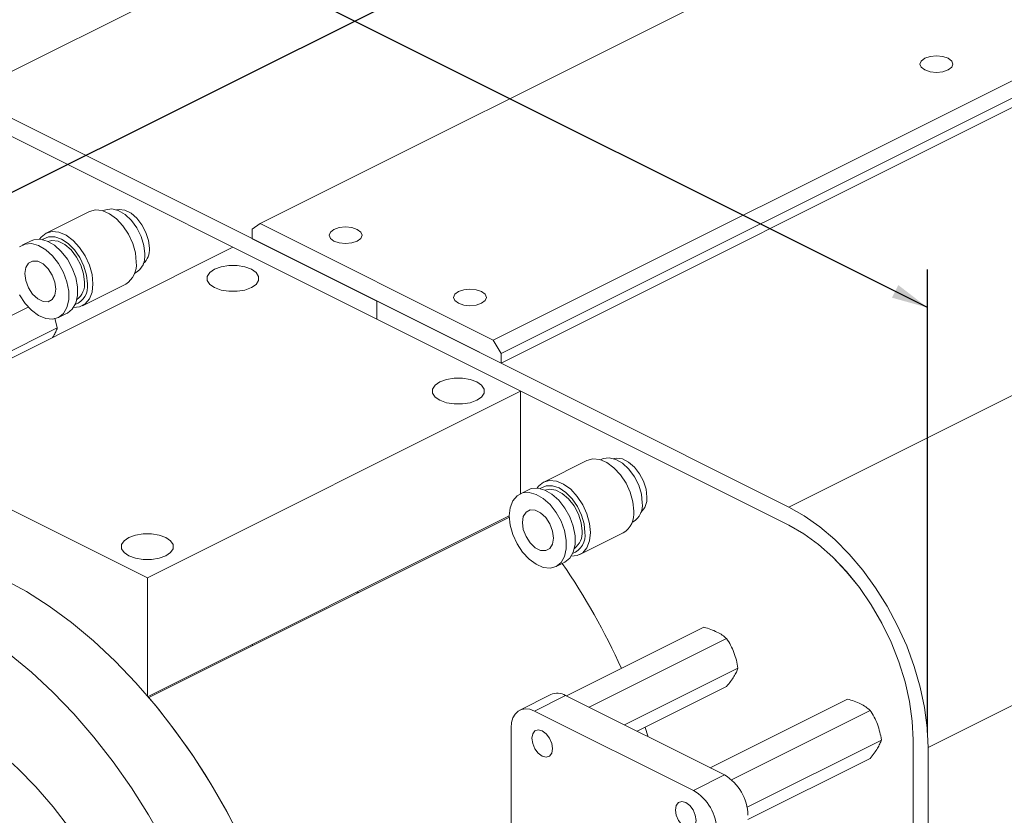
# Paper-space layout 'Sheet3' of a CAD drawing. Header units: inches. Extents: x 0.78 to 10.31, y 0.31 to 7.8.
# Tile 22 of 24: x 3.45 to 6.25, y 3.04 to 5.3. Entities that reach past the tile are written whole.
import ezdxf

# ---------------------------------------------------------------- set-up
doc = ezdxf.new("R2010")
doc.units = ezdxf.units.IN
doc.header["$MEASUREMENT"] = 0
doc.layers.add('SLD-0', color=7, linetype='Continuous')
doc.styles.add('SLDTEXTSTYLE3', font='TXT', dxfattribs={"width": 0.75})
doc.dimstyles.new('SLDDIMSTYLE2', dxfattribs={"dimtxt": 0.125, "dimasz": 0.13, "dimexe": 0, "dimexo": 0.0625, "dimgap": 0.03125, "dimtad": 0, "dimtih": 1, "dimtoh": 1, "dimlfac": 2, "dimrnd": 1e-09, "dimzin": 12, "dimdsep": 46, "dimtxsty": 'SLDTEXTSTYLE3', "dimsah": 1, "dimcen": 0.09, "dimadec": 0, "dimazin": 3, "dimtfac": 1, "dimtofl": 0, "dimtmove": 0, "dimatfit": 3, "dimfxl": 1, "dimfrac": 2, "dimtolj": 1, "dimtzin": 12, "dimarcsym": 0})

# ---------------------------------------------------------------- blocks, each defined once
blk = doc.blocks.new('_D_5')
at = {"layer": 'SLD-0'}
for p, q in [((9.2038, 5.5995), (9.2038, 7.8007)), ((9.2038, 7.6925), (8.7478, 7.4645)), ((8.0627, 7.4448), (8.0373, 7.4448)), ((8.0373, 7.4448), (8.0373, 7.2464)), ((8.6341, 7.4448), (8.6595, 7.4448)), ((8.6595, 7.4448), (8.6595, 7.2464)), ((8.0373, 7.2464), (8.0627, 7.2464)), ((8.6595, 7.2464), (8.6341, 7.2464)), ((2.6101, 4.3956), (7.949, 7.065)), ((2.6101, 3.0604), (2.6101, 4.5039))]:
    blk.add_line(p, q, dxfattribs=at)
for points in [[(9.2038, 7.6925), (9.1029, 7.6644), (9.1208, 7.6286)], [(2.6101, 4.3956), (2.7109, 4.4237), (2.6931, 4.4594)]]:
    blk.add_solid(points, dxfattribs=at)
at = {"layer": 'SLD-0', "char_height": 0.125, "attachment_point": 1, "style": 'SLDTEXTSTYLE3'}
for s, insert in [('473.71', (8.0944, 7.4075, -0.8317)), ('18.65', (8.0898, 7.2205, -0.8317))]:
    blk.add_mtext(s, dxfattribs=dict(at, insert=insert))
blk = doc.blocks.new('_D_6')
at = {"layer": 'SLD-0'}
for p, q in [((2.899, 4.8382), (2.899, 6.1535)), ((2.899, 6.0452), (3.1065, 5.9415)), ((3.2202, 5.9218), (3.1948, 5.9218)), ((3.1948, 5.9218), (3.1948, 5.7234)), ((3.7917, 5.9218), (3.8171, 5.9218)), ((3.8171, 5.9218), (3.8171, 5.7234)), ((3.1948, 5.7234), (3.2202, 5.7234)), ((3.8171, 5.7234), (3.7917, 5.7234)), ((6.0333, 4.4781), (3.9054, 5.5421)), ((6.0333, 3.2711), (6.0333, 4.5864))]:
    blk.add_line(p, q, dxfattribs=at)
for points in [[(2.899, 6.0452), (2.982, 5.9814), (2.9999, 6.0172)], [(6.0333, 4.4781), (5.9503, 4.542), (5.9324, 4.5062)]]:
    blk.add_solid(points, dxfattribs=at)
at = {"layer": 'SLD-0', "char_height": 0.125, "attachment_point": 1, "style": 'SLDTEXTSTYLE3'}
for s, insert in [('225.17', (3.252, 5.8845, 1.6663)), ('8.87', (3.2935, 5.6975, 1.6663))]:
    blk.add_mtext(s, dxfattribs=dict(at, insert=insert))

psp = doc.layouts.new('Sheet3')

# ---------------------------------------------------------------- linework, layer by layer
at = {"color": 7, "linetype": 'Continuous', "lineweight": 15}
for p, q in [((3.2964, 5.0826), (7.4153, 7.142)), ((8.255, 6.7763), (4.1361, 4.7169)), ((4.799, 4.3854), (8.9179, 6.4449)), ((8.94, 6.4067), (4.8211, 4.3473)), ((9.7576, 5.9709), (5.6387, 3.9114)), ((10.1536, 5.2879), (6.0347, 3.2285)), ((4.4676, 4.497), (3.2964, 5.0826)), ((3.651, 4.751), (3.528, 4.6896)), ((3.6934, 4.7546), (3.6899, 4.7529)), ((4.1361, 4.7169), (4.114, 4.7009)), ((4.1361, 4.7169), (4.799, 4.3854)), ((4.114, 4.7009), (4.114, 4.6738)), ((4.0588, 4.6494), (2.9982, 4.1191)), ((3.4849, 4.6677), (3.4602, 4.6554)), ((3.7789, 4.5749), (3.7824, 4.5766)), ((3.6311, 4.4834), (3.7541, 4.5449)), ((3.1335, 4.3078), (3.4771, 4.4796)), ((4.4676, 4.497), (5.6387, 3.9114)), ((3.563, 4.4496), (3.5878, 4.462)), ((3.178, 4.2297), (3.5597, 4.4206)), ((4.8211, 4.3473), (4.799, 4.3854)), ((4.8211, 4.3473), (4.8211, 4.3202)), ((3.8158, 3.7104), (4.8764, 4.2407)), ((2.9982, 4.1191), (3.8158, 3.7104)), ((5.0652, 4.0439), (4.9422, 3.9825)), ((5.1076, 4.0475), (5.1041, 4.0458)), ((4.8991, 3.9606), (4.8744, 3.9483)), ((5.1931, 3.8678), (5.1966, 3.8695)), ((5.0453, 3.7763), (5.1683, 3.8378)), ((4.9773, 3.7425), (5.002, 3.7549)), ((3.8158, 3.7104), (3.8158, 3.375)), ((5.0073, 3.3745), (5.3977, 3.5697)), ((5.0716, 3.3424), (5.462, 3.5376)), ((5.172, 3.2922), (5.4942, 3.4533)), ((4.9625, 3.3786), (4.8741, 3.3344)), ((4.9162, 3.3317), (5.0046, 3.3759)), ((5.4562, 3.1501), (5.0046, 3.3759)), ((5.4152, 3.1706), (5.8056, 3.3658)), ((5.3678, 3.1059), (4.9162, 3.3317)), ((5.4758, 3.1367), (5.8699, 3.3337)), ((4.8497, 3.2836), (4.8497, 2.9847)), ((5.5203, 3.0585), (5.902, 3.2494)), ((6.0347, 3.2285), (6.0347, 0.9281)), ((5.5227, 3.0237), (5.8699, 3.1973)), ((5.3678, 3.1059), (5.4562, 3.1501))]:
    psp.add_line(p, q, dxfattribs=at)
at = {"color": 144, "linetype": 'Continuous', "lineweight": 0}
for p, q in [((4.8211, 4.3202), (8.94, 6.3797)), ((3.2964, 5.0306), (4.4676, 4.4451)), ((4.114, 4.6738), (4.8211, 4.3202)), ((4.4676, 4.4451), (4.4676, 4.497)), ((3.5597, 4.4206), (3.5529, 4.4479)), ((5.6387, 3.8595), (4.4676, 4.4451)), ((3.5456, 4.3928), (3.5486, 4.397)), ((4.8764, 4.2406), (4.8764, 3.9493)), ((3.8175, 3.373), (4.8445, 3.8865)), ((4.8446, 3.8823), (3.82, 3.37)), ((4.4111, 3.6698), (4.4163, 3.6682)), ((5.208, 3.2742), (5.462, 3.4012)), ((5.9923, 0.9493), (5.9923, 3.2497))]:
    psp.add_line(p, q, dxfattribs=at)
at = {"color": 7, "linetype": 'Continuous', "lineweight": 15, "flags": 128}
for points in [[(6.0254, 5.1533), (6.0406, 5.1482), (6.0586, 5.1464), (6.0765, 5.1482), (6.0917, 5.1533), (6.1019, 5.1609), (6.1054, 5.1699), (6.1019, 5.1788), (6.0917, 5.1864), (6.0765, 5.1915), (6.0586, 5.1933), (6.0406, 5.1915), (6.0254, 5.1864), (6.0152, 5.1788), (6.0117, 5.1699), (6.0152, 5.1609), (6.0254, 5.1533)], [(4.346, 4.6671), (4.3612, 4.6621), (4.3792, 4.6603), (4.3971, 4.6621), (4.4123, 4.6671), (4.4225, 4.6748), (4.426, 4.6837), (4.4225, 4.6927), (4.4123, 4.7003), (4.3971, 4.7054), (4.3792, 4.7072), (4.3612, 4.7054), (4.346, 4.7003), (4.3359, 4.6927), (4.3323, 4.6837), (4.3359, 4.6748), (4.346, 4.6671)], [(3.5094, 4.6723), (3.5136, 4.6781), (3.5276, 4.6894), (3.5449, 4.6941), (3.5643, 4.6922), (3.5847, 4.6835), (3.6048, 4.6688), (3.6232, 4.6489), (3.639, 4.6251), (3.651, 4.5989), (3.6585, 4.5718), (3.6611, 4.5457)], [(3.6454, 4.5457), (3.6428, 4.5703), (3.6355, 4.5958), (3.6238, 4.6203), (3.6085, 4.6423), (3.5908, 4.6601), (3.5717, 4.6727), (3.5527, 4.6792), (3.5349, 4.6791), (3.5196, 4.6724), (3.518, 4.6711)], [(3.4523, 4.514), (3.468, 4.4902), (3.4865, 4.4704), (3.5065, 4.4557), (3.5269, 4.4471), (3.5462, 4.4451), (3.5634, 4.4499), (3.5774, 4.4611), (3.5872, 4.478), (3.5923, 4.4997), (3.5923, 4.5247), (3.5872, 4.5514), (3.5774, 4.5782), (3.5634, 4.6033), (3.5462, 4.6253), (3.5269, 4.6427), (3.5065, 4.6545), (3.4865, 4.6598), (3.468, 4.6584), (3.4523, 4.6503)], [(3.5878, 4.462), (3.5882, 4.4622), (3.6021, 4.4734), (3.612, 4.4904), (3.617, 4.5121), (3.617, 4.537), (3.612, 4.5637), (3.6021, 4.5905), (3.5882, 4.6157), (3.571, 4.6377), (3.5516, 4.6551), (3.5313, 4.6668), (3.5112, 4.6722), (3.4928, 4.6708), (3.4849, 4.6677)], [(3.6371, 4.5499), (3.6345, 4.5737), (3.6267, 4.5984), (3.6146, 4.6217), (3.5989, 4.6418), (3.581, 4.6572), (3.5624, 4.6665), (3.5445, 4.669), (3.5325, 4.6663)], [(3.4674, 4.5746), (3.4701, 4.5548), (3.4778, 4.5346), (3.4895, 4.5167), (3.5039, 4.503), (3.5193, 4.4954), (3.5337, 4.4946), (3.5455, 4.5008), (3.5531, 4.5132), (3.5558, 4.5304), (3.5531, 4.5503), (3.5455, 4.5704), (3.5337, 4.5883), (3.5193, 4.602), (3.5039, 4.6096), (3.4895, 4.6104), (3.4778, 4.6042), (3.4701, 4.5918), (3.4674, 4.5746)], [(4.1112, 4.5349), (4.1248, 4.5442), (4.132, 4.5553), (4.132, 4.5668), (4.1248, 4.5778), (4.1112, 4.5872), (4.0925, 4.594), (4.0705, 4.5976), (4.0473, 4.5976), (4.0253, 4.594), (4.0066, 4.5872), (3.993, 4.5778), (3.9858, 4.5668), (3.9858, 4.5553), (3.993, 4.5442), (4.0066, 4.5349), (4.0253, 4.5281), (4.0473, 4.5245), (4.0705, 4.5245), (4.0925, 4.5281), (4.1112, 4.5349)], [(3.6611, 4.5457), (3.6585, 4.5222), (3.651, 4.5027), (3.639, 4.4885), (3.6232, 4.4804), (3.6061, 4.4788)], [(4.6996, 4.4904), (4.7148, 4.4853), (4.7327, 4.4835), (4.7507, 4.4853), (4.7659, 4.4904), (4.776, 4.498), (4.7796, 4.5069), (4.776, 4.5159), (4.7659, 4.5235), (4.7507, 4.5286), (4.7327, 4.5304), (4.7148, 4.5286), (4.6996, 4.5235), (4.6894, 4.5159), (4.6859, 4.5069), (4.6894, 4.498), (4.6996, 4.4904)], [(4.7519, 4.2146), (4.7655, 4.2239), (4.7726, 4.2349), (4.7726, 4.2465), (4.7655, 4.2575), (4.7519, 4.2669), (4.7331, 4.2737), (4.7111, 4.2773), (4.688, 4.2773), (4.666, 4.2737), (4.6472, 4.2669), (4.6336, 4.2575), (4.6265, 4.2465), (4.6265, 4.2349), (4.6336, 4.2239), (4.6472, 4.2146), (4.666, 4.2078), (4.688, 4.2042), (4.7111, 4.2042), (4.7331, 4.2078), (4.7519, 4.2146)], [(4.9236, 3.9652), (4.9279, 3.971), (4.9418, 3.9823), (4.9591, 3.987), (4.9785, 3.9851), (4.9989, 3.9764), (5.019, 3.9617), (5.0375, 3.9418), (5.0532, 3.918), (5.0652, 3.8918), (5.0727, 3.8647), (5.0753, 3.8386)], [(4.8445, 3.8861), (4.8471, 3.86), (4.8546, 3.8331), (4.8665, 3.8069), (4.8823, 3.7831), (4.9007, 3.7632), (4.9207, 3.7486), (4.9411, 3.74), (4.9605, 3.738), (4.9777, 3.7427), (4.9916, 3.754), (5.0014, 3.7709), (5.0065, 3.7926), (5.0065, 3.8175), (5.0014, 3.8443), (4.9916, 3.871), (4.9777, 3.8962), (4.9605, 3.9182), (4.9411, 3.9356), (4.9207, 3.9474), (4.9007, 3.9527), (4.8823, 3.9513), (4.8665, 3.9432), (4.8546, 3.929), (4.8471, 3.9095), (4.8445, 3.8861)], [(5.002, 3.7549), (5.0024, 3.7551), (5.0164, 3.7663), (5.0262, 3.7833), (5.0313, 3.805), (5.0313, 3.8299), (5.0262, 3.8566), (5.0164, 3.8834), (5.0024, 3.9086), (4.9852, 3.9306), (4.9658, 3.948), (4.9455, 3.9597), (4.9254, 3.9651), (4.907, 3.9637), (4.8991, 3.9606)], [(5.0596, 3.8386), (5.0571, 3.8632), (5.0497, 3.8887), (5.038, 3.9132), (5.0228, 3.9351), (5.005, 3.953), (4.9859, 3.9656), (4.9669, 3.9721), (4.9491, 3.972), (4.9339, 3.9653), (4.9322, 3.964)], [(5.0513, 3.8427), (5.0487, 3.8666), (5.041, 3.8912), (5.0288, 3.9146), (5.0131, 3.9347), (4.9952, 3.9501), (4.9766, 3.9594), (4.9588, 3.9619), (4.9467, 3.9592)], [(4.8816, 3.8675), (4.8843, 3.8477), (4.892, 3.8275), (4.9037, 3.8096), (4.9182, 3.7959), (4.9335, 3.7883), (4.9479, 3.7875), (4.9597, 3.7937), (4.9674, 3.8061), (4.97, 3.8233), (4.9674, 3.8431), (4.9597, 3.8633), (4.9479, 3.8812), (4.9335, 3.8949), (4.9182, 3.9025), (4.9037, 3.9033), (4.892, 3.8971), (4.8843, 3.8847), (4.8816, 3.8675)], [(5.6387, 3.9114), (5.683, 3.8862), (5.7268, 3.8552), (5.7695, 3.8188), (5.8105, 3.7775), (5.8494, 3.7318), (5.8856, 3.6822), (5.9187, 3.6294), (5.9483, 3.574), (5.974, 3.5168), (5.9955, 3.4585), (6.0125, 3.3998), (6.0248, 3.3414), (6.0322, 3.284), (6.0347, 3.2285)], [(3.868, 3.7726), (3.8816, 3.782), (3.8888, 3.793), (3.8888, 3.8046), (3.8816, 3.8156), (3.868, 3.8249), (3.8493, 3.8318), (3.8272, 3.8353), (3.8041, 3.8353), (3.7821, 3.8318), (3.7633, 3.8249), (3.7497, 3.8156), (3.7426, 3.8046), (3.7426, 3.793), (3.7497, 3.782), (3.7633, 3.7726), (3.7821, 3.7658), (3.8041, 3.7622), (3.8272, 3.7622), (3.8493, 3.7658), (3.868, 3.7726)], [(5.0753, 3.8386), (5.0727, 3.8151), (5.0652, 3.7956), (5.0532, 3.7814), (5.0375, 3.7733), (5.0204, 3.7717)], [(3.9961, 2.657), (3.978, 2.7076), (3.9442, 2.7923), (3.9062, 2.8758), (3.8644, 2.9575), (3.819, 3.0369), (3.7702, 3.1137), (3.7183, 3.1873), (3.6635, 3.2574), (3.6064, 3.3235), (3.547, 3.3853), (3.4859, 3.4425), (3.4232, 3.4946), (3.3595, 3.5414), (3.295, 3.5827), (3.2302, 3.6181)], [(4.9162, 3.3317), (4.9032, 3.3367), (4.8907, 3.3383), (4.8792, 3.3365), (4.8692, 3.3314), (4.8609, 3.3232), (4.8548, 3.3122), (4.851, 3.2988), (4.8497, 3.2836)], [(4.9674, 3.2249), (4.9652, 3.2398), (4.9588, 3.2546), (4.9493, 3.2672), (4.9381, 3.2755), (4.9269, 3.2784), (4.9173, 3.2754), (4.911, 3.2669), (4.9087, 3.2543), (4.911, 3.2394), (4.9173, 3.2245), (4.9269, 3.212), (4.9381, 3.2036), (4.9493, 3.2008), (4.9588, 3.2038), (4.9652, 3.2123), (4.9674, 3.2249)], [(5.3753, 3.021), (5.373, 3.0359), (5.3667, 3.0507), (5.3572, 3.0633), (5.3459, 3.0716), (5.3347, 3.0745), (5.3252, 3.0715), (5.3188, 3.063), (5.3166, 3.0503), (5.3188, 3.0355), (5.3252, 3.0206), (5.3347, 3.0081), (5.3459, 2.9997), (5.3572, 2.9968), (5.3667, 2.9999), (5.373, 3.0084), (5.3753, 3.021)]]:
    psp.add_lwpolyline(points, dxfattribs=at)
at = {"color": 144, "linetype": 'Continuous', "lineweight": 0, "flags": 128}
for points in [[(3.6934, 4.7546), (3.6973, 4.7563), (3.7143, 4.7586), (3.7331, 4.754), (3.7522, 4.7429), (3.7703, 4.726), (3.7859, 4.7046), (3.798, 4.6804), (3.8056, 4.655), (3.8082, 4.6305)], [(3.651, 4.751), (3.6678, 4.7556), (3.6873, 4.7536), (3.7076, 4.745), (3.7277, 4.7303), (3.7462, 4.7104), (3.7619, 4.6866), (3.7739, 4.6603), (3.7815, 4.6333), (3.784, 4.6072)], [(3.7276, 4.756), (3.7353, 4.7573), (3.7519, 4.755), (3.7692, 4.7464), (3.7858, 4.7321), (3.8003, 4.7133), (3.8117, 4.6916), (3.8189, 4.6688), (3.8213, 4.6466)], [(5.0652, 4.0439), (5.082, 4.0485), (5.1015, 4.0465), (5.1219, 4.0379), (5.1419, 4.0232), (5.1604, 4.0033), (5.1762, 3.9795), (5.1882, 3.9532), (5.1957, 3.9262), (5.1982, 3.9001)], [(5.1076, 4.0475), (5.1115, 4.0492), (5.1285, 4.0515), (5.1473, 4.0469), (5.1664, 4.0357), (5.1845, 4.0189), (5.2001, 3.9975), (5.2122, 3.9733), (5.2198, 3.9479), (5.2225, 3.9234)], [(5.1418, 4.0489), (5.1495, 4.0502), (5.1661, 4.0479), (5.1834, 4.0392), (5.2, 4.025), (5.2146, 4.0062), (5.2259, 3.9845), (5.2331, 3.9617), (5.2355, 3.9394)], [(5.9923, 3.2497), (5.9897, 3.3032), (5.982, 3.3585), (5.9693, 3.4147), (5.9518, 3.4712), (5.9297, 3.527), (5.9033, 3.5813), (5.8732, 3.6334), (5.8395, 3.6824), (5.803, 3.7277), (5.7641, 3.7687), (5.7233, 3.8046), (5.6813, 3.835), (5.6387, 3.8595)], [(5.6388, 3.8595), (5.6814, 3.835), (5.7234, 3.8046), (5.7641, 3.7687), (5.8031, 3.7278), (5.8396, 3.6824), (5.8732, 3.6334), (5.9034, 3.5813), (5.9297, 3.527), (5.9518, 3.4712), (5.9693, 3.4148), (5.982, 3.3585), (5.9897, 3.3032), (5.9923, 3.2497)], [(4.1729, 2.7453), (4.1548, 2.796), (4.121, 2.8807), (4.083, 2.9642), (4.0412, 3.0458), (3.9958, 3.1253), (3.9469, 3.2021), (3.895, 3.2757), (3.8403, 3.3458), (3.7831, 3.4119), (3.7238, 3.4737), (3.6626, 3.5309), (3.6, 3.583), (3.5363, 3.6298), (3.4718, 3.671), (3.407, 3.7065)], [(4.1133, 3.5167), (4.1138, 3.5183), (4.1151, 3.5218)], [(3.2302, 3.3258), (3.2856, 3.295), (3.3407, 3.2584), (3.3948, 3.2162), (3.4476, 3.1688), (3.4986, 3.1165), (3.5475, 3.0599), (3.5939, 2.9992), (3.6373, 2.9351), (3.6774, 2.8681), (3.7139, 2.7986), (3.7466, 2.7273), (3.775, 2.6547), (3.7991, 2.5814), (3.8049, 2.5614)], [(5.2302, 3.2853), (5.2383, 3.2614), (5.2393, 3.2586)]]:
    psp.add_lwpolyline(points, dxfattribs=at)
at = {"color": 144, "linetype": 'Continuous', "lineweight": 0}
for centre, radius, start, end in [((3.7696, 4.642), 0.0519, 311.5148, 4.9907), ((3.7538, 4.6235), 0.0549, 301.3876, 7.2832), ((3.7199, 4.5997), 0.0646, 301.9471, 6.7238), ((5.168, 3.9164), 0.0549, 301.3876, 7.2832), ((5.1838, 3.9349), 0.0519, 311.5148, 4.9907), ((5.1341, 3.8926), 0.0646, 301.9471, 6.7238), ((3.3779, 2.642), 1.9608, 24.4162, 34.4523), ((2.3402, 2.1222), 1.9357, 18.7799, 40.139)]:
    psp.add_arc(centre, radius, start, end, dxfattribs=at)
at = {"color": 7, "linetype": 'Continuous', "lineweight": 15}
for centre, radius, start, end in [((3.5907, 4.5381), 0.0552, 290.8111, 7.9976), ((3.5832, 4.5447), 0.0541, 306.1529, 5.4991), ((5.0049, 3.831), 0.0552, 290.8111, 7.9976), ((4.9975, 3.8376), 0.0541, 306.1529, 5.4991), ((4.9809, 3.3365), 0.046, 59.1142, 113.618), ((5.3866, 3.0332), 0.1361, 0.9678, 59.2421), ((5.2983, 2.989), 0.1361, 0.9678, 59.2421)]:
    psp.add_arc(centre, radius, start, end, dxfattribs=at)
at = {"color": 144, "linetype": 'Continuous', "lineweight": 0}
for points in [[(3.5486, 4.397), (3.5513, 4.4014), (3.5536, 4.4056), (3.5572, 4.4134), (3.5586, 4.4171), (3.5597, 4.4206)], [(5.4348, 3.5562), (5.4294, 3.5589), (5.4234, 3.5614), (5.4109, 3.5659), (5.4044, 3.5679), (5.3977, 3.5697)], [(5.462, 3.5376), (5.4583, 3.541), (5.4542, 3.5443), (5.4452, 3.5505), (5.4403, 3.5534), (5.4348, 3.5562)], [(5.4831, 3.498), (5.4803, 3.5051), (5.4771, 3.512), (5.4701, 3.5252), (5.4662, 3.5315), (5.462, 3.5376)], [(5.4831, 3.4298), (5.4858, 3.4342), (5.488, 3.4384), (5.4917, 3.4462), (5.4931, 3.4498), (5.4942, 3.4533)], [(5.8427, 3.3522), (5.8372, 3.355), (5.8313, 3.3575), (5.8188, 3.362), (5.8123, 3.364), (5.8056, 3.3658)], [(5.8699, 3.3337), (5.8662, 3.337), (5.8621, 3.3404), (5.8531, 3.3466), (5.8481, 3.3495), (5.8427, 3.3522)], [(5.8909, 3.294), (5.8882, 3.3012), (5.885, 3.3081), (5.8779, 3.3213), (5.874, 3.3276), (5.8699, 3.3337)], [(5.8909, 3.2258), (5.8936, 3.2303), (5.8959, 3.2344), (5.8995, 3.2423), (5.9009, 3.2459), (5.902, 3.2494)]]:
    psp.add_open_spline(points, degree=3, knots=[0, 0, 0, 0, 0.5, 0.5, 1, 1, 1, 1], dxfattribs=at)
for points in [[(5.4942, 3.4533), (5.4919, 3.4686), (5.4885, 3.4836), (5.4831, 3.498)], [(5.462, 3.4012), (5.4703, 3.4113), (5.4776, 3.4209), (5.4831, 3.4298)], [(5.902, 3.2494), (5.8998, 3.2647), (5.8964, 3.2797), (5.8909, 3.294)], [(5.8699, 3.1973), (5.8782, 3.2073), (5.8854, 3.217), (5.8909, 3.2258)]]:
    psp.add_open_spline(points, degree=3, dxfattribs=at)

# ---------------------------------------------------------------- dimensions: what is measured, and where the dimension line sits
at = {"layer": 'SLD-0'}
for base, p1, p2, angle, picture, middle in [((2.6101, 4.3956), (9.2038, 5.5562), (2.6101, 3.0171), 26.5651, '_D_5', (8.3484, 7.2648)), ((6.0333, 4.4781), (2.899, 4.7949), (6.0333, 3.2278), 333.4349, '_D_6', (3.506, 5.7418))]:
    dim = psp.add_linear_dim(base=base, p1=p1, p2=p2, angle=angle, dimstyle='SLDDIMSTYLE2', dxfattribs=at)
    dim.commit()
    dim.dimension.update_dxf_attribs({"geometry": picture, "text_midpoint": middle, "dimtype": 160})

doc.saveas('drawing.dxf')
